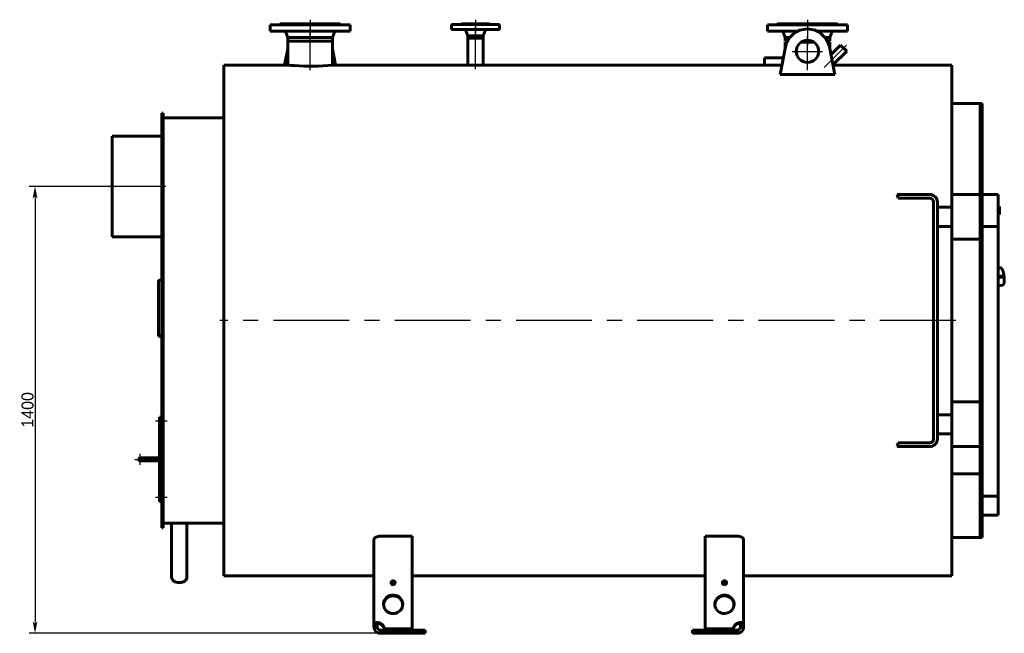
# Model space of a CAD drawing. Header units: millimetres. Extents: x 0 to 4528, y -168 to 841.
# Tile 3 of 6: x 1368 to 1779, y -127 to 129. Entities that reach past the tile are written whole.
import ezdxf

# ---------------------------------------------------------------- set-up
doc = ezdxf.new("R2010")
doc.units = ezdxf.units.MM
for name, pattern in [('CENTER_per1_scale0.029528', [1.5, 0.9375, -0.1875, 0.1875, -0.1875]), ('CENTER_per1_scale0.196850', [10, 6.25, -1.25, 1.25, -1.25]), ('CENTER_per1_scale0.228346', [11.6, 7.25, -1.45, 1.45, -1.45]), ('CENTER_per1_scale0.295276', [15, 9.375, -1.875, 1.875, -1.875]), ('CENTER_per1_scale0.393701', [20, 12.5, -2.5, 2.5, -2.5]), ('CENTER_per1_scale0.549103', [27.894428, 17.434017, -3.486803, 3.486803, -3.486803]), ('CENTER_per1_scale0.935039', [47.5, 29.6875, -5.9375, 5.9375, -5.9375]), ('CENTER_per2_scale0.688976', [35, 21.875, -4.375, 4.375, -4.375]), ('CENTER_per2_scale0.725384', [36.84949, 23.030931, -4.606186, 4.606186, -4.606186]), ('CENTER_per2_scale0.738733', [37.527612, 23.454757, -4.690951, 4.690951, -4.690951]), ('CENTER_per2d_scale0.997375', [50.666667, 31.666667, -6.333333, 6.333333, -6.333333]), ('CENTER_per3_scale0.695208', [35.31655, 22.072844, -4.414569, 4.414569, -4.414569]), ('CENTER_per3_scale0.712315', [36.185594, 22.615997, -4.523199, 4.523199, -4.523199]), ('CENTER_per4_scale0.762795', [38.75, 24.21875, -4.84375, 4.84375, -4.84375])]:
    doc.linetypes.add(name, pattern=pattern)
doc.styles.add('TextStyle_1', font='T-FLEX Type A.TTF', dxfattribs={"height": 5})
doc.dimstyles.new('DIM_ST_1', dxfattribs={"dimtxt": 5, "dimasz": 5, "dimexe": 2.5, "dimexo": 0, "dimtad": 1, "dimlfac": 7.5, "dimrnd": 0.01, "dimdsep": 46, "dimtxsty": 'TextStyle_1', "dimblk": 'Arrow_3_C7_Status', "dimcen": 0.09, "dimclrd": 7, "dimclre": 7, "dimclrt": 7, "dimazin": 0, "dimtfac": 1, "dimtdec": 0, "dimtmove": 0, "dimatfit": 0, "dimldrblk": 'NONE', "dimfxl": 1, "dimtvp": 1, "dimtolj": 1, "dimarcsym": 0})

# ---------------------------------------------------------------- blocks, each defined once
blk = doc.blocks.new('Arrow_3_C7_Status')
at = {"color": 7, "linetype": 'Continuous', "lineweight": 0}
blk.add_line((-1, 0), (-0.8, 0), dxfattribs=at)
at = {"color": 7}
blk.add_solid([(-1, -0.2), (0, 0), (-0.8, 0), (-1, 0.2)], dxfattribs=at)
blk = doc.blocks.new('*D7')
at = {"color": 7, "lineweight": -2}
for p, q in [((-186.32, 59.33), (-221.06, 59.33)), ((-218.56, 54.33), (-218.56, -122.33)), ((-72.58, -127.33), (-221.06, -127.33))]:
    blk.add_line(p, q, dxfattribs=at)
at = {"layer": 'Defpoints', "color": 0}
for p in [(-186.32, 59.33), (-218.56, -127.33), (-72.58, -127.33)]:
    blk.add_point(p, dxfattribs=at)
at = {"color": 7, "lineweight": -2, "xscale": 5, "yscale": 5, "zscale": 5}
for p, rotation in [((-218.56, 59.33), 90), ((-218.56, -127.33), 270)]:
    blk.add_blockref('Arrow_3_C7_Status', p, dxfattribs=dict(at, rotation=rotation))
at = {"color": 7, "insert": (-221.68, -34), "char_height": 5, "attachment_point": 5, "rotation": 90, "style": 'TextStyle_1'}
blk.add_mtext('\\A1;1400{\\H0.5x;\\S^ ;}', dxfattribs=at)
blk = doc.blocks.new('_None')
blk = doc.blocks.new('Проекция_1')
at = {"color": 7, "linetype": 'CENTER_per1_scale0.029528', "lineweight": 25}
for p, q in [((-103.6493, 129), (-103.6493, 125.4667)), ((-34.5826, 129), (-34.5826, 125.4667)), ((104.0841, 129), (104.0841, 125.4667))]:
    blk.add_line(p, q, dxfattribs=at)
at = {"color": 7, "linetype": 'CENTER_per1_scale0.393701', "lineweight": 25}
for p, q in [((-103.6493, 128.6), (-103.6493, 122.6)), ((104.0841, 128.6), (104.0841, 122.6))]:
    blk.add_line(p, q, dxfattribs=at)
at = {"color": 7, "linetype": 'CENTER_per1_scale0.295276', "lineweight": 25}
blk.add_line((-34.5826, 128.6), (-34.5826, 123.2667), dxfattribs=at)
at = {"color": 7, "linetype": 'Continuous', "lineweight": 60}
for p, q in [((-110.0273, 126.8), (-120.3159, 126.8)), ((-120.3159, 126.8), (-120.3159, 124.2667)), ((-110.0273, 124.2667), (-120.3159, 124.2667)), ((-116.3826, 126.9333), (-116.3826, 126.8)), ((-116.3826, 126.9333), (-108.5221, 126.9333)), ((-116.1826, 127.3333), (-108.4456, 127.3333)), ((-116.1826, 127.3333), (-116.1826, 127.1333)), ((-113.7851, 123.7193), (-112.9626, 121.6)), ((-86.9826, 126.8), (-110.0273, 126.8)), ((-86.9826, 124.2667), (-110.0273, 124.2667)), ((-108.5221, 126.9333), (-90.9159, 126.9333)), ((-108.4456, 127.3333), (-91.1159, 127.3333)), ((-94.3359, 121.6), (-93.5135, 123.7193)), ((-91.1159, 127.1333), (-91.1159, 127.3333)), ((-90.9159, 126.8), (-90.9159, 126.9333)), ((-86.9826, 124.2667), (-86.9826, 126.8)), ((-44.5826, 126.9333), (-24.5826, 126.9333)), ((-44.5826, 126.9333), (-44.5826, 124.9333)), ((-44.5826, 124.9333), (-24.5826, 124.9333)), ((-40.4493, 127.3333), (-28.7159, 127.3333)), ((-40.4493, 127.3333), (-40.4493, 127.1333)), ((-38.65, 124.4256), (-37.8026, 122.2667)), ((-31.3626, 122.2667), (-30.5152, 124.4256)), ((-28.7159, 127.1333), (-28.7159, 127.3333)), ((-24.5826, 124.9333), (-24.5826, 126.9333)), ((87.4174, 126.8), (110.4621, 126.8)), ((87.4174, 126.8), (87.4174, 124.2667)), ((87.4174, 124.2667), (100.1969, 124.2667)), ((91.3507, 126.9333), (91.3507, 126.8)), ((91.3507, 126.9333), (108.9569, 126.9333)), ((91.5507, 127.3333), (108.8804, 127.3333)), ((91.5507, 127.3333), (91.5507, 127.1333)), ((93.9483, 123.7193), (94.7707, 121.6)), ((107.9712, 124.2667), (110.4621, 124.2667)), ((108.8804, 127.3333), (116.6174, 127.3333)), ((108.9569, 126.9333), (116.8174, 126.9333)), ((120.7507, 126.8), (110.4621, 126.8)), ((120.7507, 124.2667), (110.4621, 124.2667)), ((113.3974, 121.6), (114.2199, 123.7193)), ((116.6174, 127.1333), (116.6174, 127.3333)), ((116.8174, 126.8), (116.8174, 126.9333)), ((120.7507, 124.2667), (120.7507, 126.8)), ((-112.9626, 121.6), (-112.9626, 120)), ((-112.9626, 121.6), (-107.2133, 121.6)), ((-112.9626, 120), (-107.2133, 120)), ((-110.2348, 120), (-112.9626, 120)), ((-112.9626, 120), (-112.9626, 110)), ((-94.3359, 120), (-110.2348, 120)), ((-107.2133, 121.6), (-94.3359, 121.6)), ((-107.2133, 120), (-94.3359, 120)), ((-94.3359, 120), (-94.3359, 121.6)), ((-94.3359, 110), (-94.3359, 120)), ((-37.8026, 122.2667), (-37.8026, 121.3333)), ((-37.8026, 122.2667), (-31.3626, 122.2667)), ((-37.8026, 121.3333), (-31.3626, 121.3333)), ((-31.3626, 121.3333), (-37.8026, 121.3333)), ((-37.8026, 121.3333), (-37.8026, 110)), ((-31.3626, 121.3333), (-31.3626, 122.2667)), ((-31.3626, 110), (-31.3626, 121.3333)), ((94.7707, 121.6), (94.7707, 120)), ((94.7707, 121.6), (96.7865, 121.6)), ((94.7707, 120), (95.7586, 120)), ((95.5677, 119.6), (94.7707, 119.6)), ((94.7707, 119.6), (94.7707, 116.7981)), ((106.7665, 119.6), (101.4016, 119.6)), ((102.0889, 120), (106.0792, 120)), ((111.3816, 121.6), (113.3974, 121.6)), ((112.4096, 120), (113.3974, 120)), ((113.3974, 119.6), (112.6005, 119.6)), ((113.3974, 120), (113.3974, 121.6)), ((113.3974, 116.7981), (113.3974, 119.6)), ((-112.9626, 116.7981), (-114.3096, 110)), ((-92.9889, 110), (-94.3359, 116.7981)), ((94.9287, 117.5955), (92.6461, 106.0757)), ((115.522, 106.0757), (113.2394, 117.5955)), ((117.9323, 118.4044), (113.8817, 114.3538)), ((114.7206, 110.1204), (120.4685, 115.8682)), ((117.9323, 118.4044), (120.4685, 115.8682)), ((86.1041, 113.1267), (86.1041, 109.9933)), ((94.0432, 113.1267), (86.1041, 113.1267)), ((-139.6493, 110), (-139.6493, -103.3333)), ((-112.9626, 110), (-139.6493, 110)), ((-37.8026, 110), (-94.3359, 110)), ((86.1041, 110), (-31.3626, 110)), ((93.4224, 109.9933), (86.1041, 109.9933)), ((164.3507, 110), (114.7444, 110)), ((164.3507, 110), (164.3507, 50.6667)), ((115.522, 106.0757), (92.6461, 106.0757)), ((176.2174, 94), (164.3507, 94)), ((176.2174, 56), (176.2174, 94)), ((176.2174, 56), (176.2174, 94)), ((177.0174, 94), (176.2174, 94)), ((177.0174, 56), (177.0174, 94)), ((-165.6493, 83.6649), (-165.6493, 90)), ((-164.9826, 90), (-165.6493, 90)), ((-164.9826, 83.6649), (-164.9826, 90)), ((-139.6493, 88), (-164.9826, 88)), ((-165.6493, 83.6649), (-165.6493, 83.1776)), ((-165.6493, 76.5109), (-165.6493, 83.1776)), ((-165.6493, 83.1776), (-164.9826, 83.1776)), ((-164.9826, 83.6649), (-164.9826, 83.1776)), ((-164.9826, 76.5109), (-164.9826, 83.1776)), ((-186.3159, 80.3333), (-165.6493, 80.3333)), ((-186.3159, 38.3333), (-186.3159, 80.3333)), ((-165.6493, 70.7237), (-165.6493, 76.5109)), ((-164.9826, 70.7237), (-164.9826, 76.5109)), ((-165.6493, 65.9101), (-165.6493, 70.7237)), ((-164.9826, 70.7237), (-164.9826, 65.9101)), ((-165.6493, 65.9101), (-165.6493, -83.3333)), ((-164.9826, 65.9101), (-164.9826, -83.3333)), ((141.6111, 56), (147.6787, 56)), ((141.9405, 54.4), (147.6787, 54.4)), ((147.6787, 56), (150.8049, 56)), ((150.8049, 54.4), (147.6787, 54.4)), ((155.1507, 56), (150.8049, 56)), ((155.1507, 54.4), (150.8049, 54.4)), ((176.2174, 56), (164.3507, 56)), ((176.2174, 56), (176.2174, 37.3333)), ((177.0174, 56), (176.2174, 56)), ((176.2174, 56), (176.2174, 37.3333)), ((177.0174, 56), (177.0174, 42.6667)), ((183.6841, 56), (177.0174, 56)), ((177.0174, 56), (177.0174, 37.3333)), ((183.6841, 42.6667), (183.6841, 56)), ((156.7507, 52.8), (156.7507, -46.1333)), ((158.3507, 52.8), (158.3507, -46.1333)), ((158.3507, 50.6667), (164.3507, 50.6667)), ((164.3507, 42.6667), (164.3507, 50.6667)), ((184.2441, 51.0142), (183.6841, 51.0142)), ((184.2441, 47.6804), (184.2441, 51.0142)), ((184.2441, 51.008), (184.2441, 51.008)), ((184.2441, 47.6804), (183.6841, 47.6804)), ((183.6841, 47.6726), (184.2441, 47.6726)), ((184.2441, 47.6761), (184.2441, 47.6782)), ((184.2441, 47.673), (184.2441, 47.6761)), ((164.3507, 42.6667), (158.3507, 42.6667)), ((164.3507, 42.6667), (164.3507, -36)), ((177.0174, 42.6667), (183.6841, 42.6667)), ((183.6841, -69.9879), (183.6841, 42.6667)), ((-186.3159, 38.3333), (-165.6493, 38.3333)), ((164.3507, 37.3333), (176.2174, 37.3333)), ((176.2174, -30.6667), (176.2174, 37.3333)), ((177.0174, 37.3333), (176.2174, 37.3333)), ((176.2174, 37.3333), (176.2174, 3.3333)), ((177.0174, 37.3333), (177.0174, 3.3333)), ((184.5836, 25.3798), (183.6841, 25.2593)), ((185.7489, 21.9655), (183.6841, 21.6889)), ((183.6841, 21.2274), (185.8077, 21.5119)), ((185.7807, 21.967), (185.7555, 21.9661)), ((185.7681, 21.9667), (185.7844, 21.967)), ((185.8257, 21.517), (185.8539, 21.5284)), ((185.8872, 21.756), (185.9062, 21.6019)), ((185.9098, 21.9153), (185.9301, 21.7626)), ((-166.9826, 19.7009), (-166.9826, -2.3026)), ((-165.6493, 20.1853), (-166.3159, 20.1853)), ((183.6841, 17.8604), (185.5574, 18.1114)), ((176.2174, 3.3333), (176.2174, -30.6667)), ((177.0174, 3.3333), (177.0174, -30.6667)), ((-166.9826, -2.675), (-166.9826, -2.3026)), ((-166.3159, -2.952), (-165.6493, -2.952)), ((-166.3159, -3.3082), (-165.6493, -3.3082)), ((164.3507, -30.6667), (176.2174, -30.6667)), ((176.2174, -49.3333), (176.2174, -30.6667)), ((176.2174, -49.3333), (176.2174, -30.6667)), ((177.0174, -30.6667), (176.2174, -30.6667)), ((177.0174, -49.3333), (177.0174, -30.6667)), ((-166.5826, -38.3333), (-166.5826, -37)), ((-166.5826, -37), (-165.9159, -37)), ((-165.9159, -37), (-165.9159, -38.3333)), ((158.3507, -36), (164.3507, -36)), ((164.3507, -44), (164.3507, -36)), ((-166.5826, -38.3333), (-166.5826, -71)), ((-165.6493, -38), (-165.9159, -38)), ((-165.9159, -71), (-165.9159, -38.3333)), ((-165.9159, -39.3333), (-165.6493, -39.3333)), ((164.3507, -44), (158.3507, -44)), ((164.3507, -44), (164.3507, -103.3333)), ((141.6111, -49.3333), (147.6787, -49.3333)), ((141.9405, -47.7333), (147.6787, -47.7333)), ((147.6787, -47.7333), (150.8049, -47.7333)), ((150.8049, -49.3333), (147.6787, -49.3333)), ((155.1507, -47.7333), (150.8049, -47.7333)), ((155.1507, -49.3333), (150.8049, -49.3333)), ((176.2174, -49.3333), (164.3507, -49.3333)), ((176.2174, -60.7777), (176.2174, -49.3333)), ((176.2174, -49.3333), (176.2174, -87.3333)), ((177.0174, -49.3333), (176.2174, -49.3333)), ((177.0174, -49.3333), (177.0174, -87.3333)), ((-172.9159, -54), (-174.5826, -54)), ((-174.5826, -55.3333), (-172.9159, -55.3333)), ((-166.5826, -54), (-172.9159, -54)), ((-166.5826, -54), (-172.9159, -54)), ((-172.9159, -55.3333), (-166.5826, -55.3333)), ((164.3507, -60.7777), (176.2174, -60.7777)), ((164.3507, -60.7777), (176.2174, -60.7777)), ((176.2174, -60.7777), (176.2174, -87.3333)), ((-166.5826, -72.3333), (-166.5826, -71)), ((-165.9159, -72.3333), (-166.5826, -72.3333)), ((-165.6493, -70), (-165.9159, -70)), ((-165.9159, -71), (-165.9159, -72.3333)), ((-165.9159, -71.3333), (-165.6493, -71.3333)), ((177.0174, -78.0328), (177.0174, -69.9879)), ((177.0174, -69.9879), (183.6841, -69.9879)), ((183.6841, -69.9879), (183.6841, -78.0328)), ((183.6841, -78.0328), (177.0174, -78.0328)), ((-164.9826, -81.3333), (-161.5159, -81.3333)), ((-161.5159, -81.3333), (-158.3159, -81.3333)), ((-161.5159, -81.3333), (-161.5159, -103.9136)), ((-158.3159, -81.3333), (-155.1159, -81.3333)), ((-155.1159, -81.3333), (-139.6493, -81.3333)), ((-155.1159, -81.3333), (-155.1159, -103.9136)), ((-165.6493, -83.3333), (-164.9826, -83.3333)), ((-76.9826, -123.8042), (-76.9826, -88.235)), ((-60.9826, -86.7768), (-74.3159, -86.7768)), ((-60.9826, -86.7768), (-60.9826, -125.5261)), ((74.7507, -86.7768), (61.4174, -86.7768)), ((61.4174, -125.5261), (61.4174, -86.7768)), ((77.4174, -88.235), (77.4174, -123.8042)), ((164.3507, -87.3333), (176.2174, -87.3333)), ((176.2174, -87.3333), (177.0174, -87.3333)), ((-158.3164, -106.1764), (-158.3164, -106.1764)), ((-158.3155, -106.1764), (-158.3155, -106.1764)), ((-139.6493, -103.3333), (-76.9826, -103.3333)), ((-60.9826, -103.3333), (61.4174, -103.3333)), ((77.4174, -103.3333), (164.3507, -103.3333)), ((-74.3159, -123.4591), (-74.3159, -123.114)), ((74.7507, -123.4591), (74.7507, -123.114)), ((-76.9826, -123.8042), (-76.9826, -124.6667)), ((-76.9826, -123.8042), (-75.6493, -123.8042)), ((-76.9826, -124.6667), (-75.6493, -124.6667)), ((-75.6493, -123.8042), (-75.6493, -124.6667)), ((-74.3159, -126), (-72.5829, -126)), ((-74.3159, -126), (-74.3159, -127.3333)), ((-74.3159, -127.3333), (-72.5829, -127.3333)), ((-72.5829, -125.8712), (-72.5829, -125.5261)), ((-60.9826, -125.5261), (-72.5829, -125.5261)), ((-60.9826, -125.8712), (-72.5829, -125.8712)), ((-72.5829, -126), (-72.5829, -127.3333)), ((-55.6493, -126), (-72.5829, -126)), ((-72.5829, -127.3333), (-55.6493, -127.3333)), ((-60.9826, -125.5261), (-60.9826, -125.8712)), ((-55.6493, -127.3333), (-55.6493, -126)), ((56.0841, -126), (56.0841, -127.3333)), ((73.0177, -126), (56.0841, -126)), ((56.0841, -127.3333), (73.0177, -127.3333)), ((61.4174, -125.5261), (61.4174, -125.8712)), ((73.0177, -125.5261), (61.4174, -125.5261)), ((73.0177, -125.8712), (61.4174, -125.8712)), ((73.0177, -125.8712), (73.0177, -125.5261)), ((73.0177, -126), (74.7507, -126)), ((73.0177, -127.3333), (73.0177, -126)), ((73.0177, -127.3333), (74.7507, -127.3333)), ((74.7507, -126), (74.7507, -127.3333)), ((76.0841, -124.6667), (76.0841, -123.8042)), ((77.4174, -123.8042), (76.0841, -123.8042)), ((77.4174, -124.6667), (76.0841, -124.6667)), ((77.4174, -124.6667), (77.4174, -123.8042))]:
    blk.add_line(p, q, dxfattribs=at)
at = {"color": 7, "linetype": 'CENTER_per3_scale0.695208', "lineweight": 25}
blk.add_line((-103.6493, 107.926), (-103.6493, 125.3859), dxfattribs=at)
at = {"color": 7, "linetype": 'CENTER_per3_scale0.712315', "lineweight": 25}
blk.add_line((-34.5826, 108.2847), (-34.5826, 126.0923), dxfattribs=at)
at = {"color": 7, "linetype": 'CENTER_per1_scale0.549103', "lineweight": 25}
blk.add_line((104.0841, 125.3859), (104.0841, 118.3333), dxfattribs=at)
at = {"color": 7, "linetype": 'CENTER_per2_scale0.688976', "lineweight": 25}
for p, q in [((104.0841, 109.448), (104.0841, 122.1147)), ((97.7507, 115.7813), (110.4174, 115.7813))]:
    blk.add_line(p, q, dxfattribs=at)
at = {"color": 7, "linetype": 'CENTER_per2_scale0.738733', "lineweight": 25}
blk.add_line((104.0841, 107.926), (104.0841, 121.2667), dxfattribs=at)
at = {"color": 7, "linetype": 'CENTER_per2_scale0.725384', "lineweight": 25}
blk.add_line((111.0735, 109.0094), (120.3789, 118.3148), dxfattribs=at)
at = {"color": 7, "linetype": 'CENTER_per4_scale0.762795', "lineweight": 25}
blk.add_line((-163.9826, 59.3333), (-187.9826, 59.3333), dxfattribs=at)
at = {"color": 7, "linetype": 'CENTER_per2d_scale0.997375', "lineweight": 25}
blk.add_line((166.0174, 3.3333), (-141.3159, 3.3333), dxfattribs=at)
at = {"color": 7, "linetype": 'CENTER_per1_scale0.228346', "lineweight": 25}
for p, q in [((-163.3693, -38.6667), (-168.2493, -38.6667)), ((-163.3693, -70.6667), (-168.2493, -70.6667))]:
    blk.add_line(p, q, dxfattribs=at)
at = {"color": 7, "linetype": 'CENTER_per1_scale0.196850', "lineweight": 25}
for p, q in [((-174.5826, -57), (-174.5826, -52.3333)), ((-176.9159, -54.6667), (-172.2493, -54.6667))]:
    blk.add_line(p, q, dxfattribs=at)
at = {"color": 7, "linetype": 'CENTER_per1_scale0.935039', "lineweight": 25}
blk.add_line((-174.5826, -54.6667), (-164.9159, -54.6667), dxfattribs=at)
at = {"color": 7, "lineweight": 60, "flags": 128}
for points in [[(185.5573, 18.1114), (185.5596, 18.1117), (185.5959, 18.1179), (185.6316, 18.1264), (185.6665, 18.1372), (185.7005, 18.1501), (185.7335, 18.1651), (185.7656, 18.182), (185.7966, 18.2009), (185.8266, 18.2217), (185.8556, 18.2443), (185.8836, 18.2688), (185.9107, 18.2952), (185.9369, 18.3237), (185.9624, 18.3544), (185.9872, 18.3875), (186.0114, 18.4233), (186.0351, 18.462), (186.0582, 18.504), (186.0806, 18.5493), (186.1023, 18.5979), (186.1229, 18.6495), (186.1424, 18.7035), (186.1605, 18.7595), (186.1773, 18.8169), (186.1927, 18.8755), (186.207, 18.9354), (186.2201, 18.9964), (186.2322, 19.0585), (186.2433, 19.1218), (186.2535, 19.1864), (186.2628, 19.2522), (186.2713, 19.3192), (186.279, 19.3874), (186.2859, 19.4569), (186.2921, 19.5276), (186.2975, 19.5996), (186.3022, 19.6728), (186.3062, 19.7471), (186.3095, 19.8227), (186.3121, 19.8993), (186.3141, 19.9771), (186.3153, 20.0559), (186.3159, 20.1358), (186.3159, 20.2167), (186.3151, 20.2985), (186.3138, 20.3812), (186.3117, 20.4648), (186.3091, 20.5492), (186.3058, 20.6344), (186.3018, 20.7203), (186.2972, 20.8069), (186.292, 20.8941), (186.2862, 20.9818), (186.2798, 21.07), (186.2727, 21.1587), (186.2651, 21.2478), (186.2568, 21.3373), (186.248, 21.427), (186.2385, 21.5169), (186.2285, 21.607), (186.218, 21.6973), (186.2068, 21.7875), (186.1951, 21.8778), (186.1829, 21.968), (186.1701, 22.0581), (186.1567, 22.148), (186.1429, 22.2377), (186.1285, 22.327), (186.1136, 22.416), (186.0983, 22.5046), (186.0824, 22.5927), (186.066, 22.6803), (186.0492, 22.7674), (186.032, 22.8537), (186.0142, 22.9394), (185.996, 23.0244), (185.9774, 23.1085), (185.9584, 23.1918), (185.939, 23.2742), (185.9191, 23.3557), (185.8989, 23.4361), (185.8782, 23.5155), (185.8572, 23.5939), (185.8358, 23.6711), (185.8141, 23.7471), (185.792, 23.8219), (185.7695, 23.8954), (185.7467, 23.9677), (185.7235, 24.0386), (185.7, 24.1082), (185.6761, 24.1765), (185.6518, 24.2433), (185.6272, 24.3087), (185.6022, 24.3726), (185.5769, 24.4352), (185.5511, 24.4962), (185.5248, 24.5558), (185.4981, 24.6139), (185.4708, 24.6706), (185.4429, 24.7258), (185.4144, 24.7796), (185.3851, 24.832), (185.3549, 24.883), (185.3237, 24.9325), (185.2914, 24.9807), (185.2578, 25.0272), (185.2228, 25.072), (185.1867, 25.1145), (185.1498, 25.1541), (185.1166, 25.1866), (185.0837, 25.2159), (185.0509, 25.2424), (185.0183, 25.2663), (184.9857, 25.2876), (184.9529, 25.3067), (184.92, 25.3236), (184.8832, 25.3399), (184.8462, 25.3537), (184.809, 25.3649), (184.7716, 25.3736), (184.7342, 25.3798), (184.6967, 25.3835), (184.6619, 25.3848), (184.65, 25.3847)], [(185.8623, 21.5842), (185.8608, 21.5594), (185.8563, 21.5469), (185.8493, 21.5355), (185.8401, 21.526), (185.8294, 21.5188), (185.8209, 21.5163)], [(-166.3159, 20.1853), (-166.3813, 20.183), (-166.446, 20.176), (-166.5095, 20.1646), (-166.5711, 20.1487), (-166.6302, 20.1284), (-166.6863, 20.1041), (-166.7389, 20.0759), (-166.7873, 20.044), (-166.8313, 20.0089), (-166.8702, 19.9707), (-166.9039, 19.93), (-166.9319, 19.887), (-166.9539, 19.8421), (-166.9698, 19.7958), (-166.9794, 19.7486), (-166.9826, 19.7009)], [(-166.9826, -2.3026), (-166.9794, -2.3661), (-166.9698, -2.4291), (-166.9539, -2.4909), (-166.9319, -2.5508), (-166.9039, -2.6084), (-166.8702, -2.6631), (-166.8313, -2.7143), (-166.7873, -2.7616), (-166.7389, -2.8044), (-166.6863, -2.8424), (-166.6302, -2.8752), (-166.5711, -2.9025), (-166.5095, -2.924), (-166.446, -2.9395), (-166.3813, -2.9489), (-166.3159, -2.952)], [(-166.9826, -2.675), (-166.9794, -2.737), (-166.9698, -2.7984), (-166.9539, -2.8586), (-166.9319, -2.9171), (-166.9039, -2.9732), (-166.8702, -3.0265), (-166.8313, -3.0764), (-166.7873, -3.1225), (-166.7389, -3.1643), (-166.6863, -3.2013), (-166.6302, -3.2333), (-166.5711, -3.2599), (-166.5095, -3.2809), (-166.446, -3.296), (-166.3813, -3.3051), (-166.3159, -3.3082)], [(-76.9826, -88.235), (-76.9782, -88.1534), (-76.9651, -88.0718), (-76.9432, -87.9905), (-76.9117, -87.9075), (-76.8711, -87.8253), (-76.8216, -87.7443), (-76.765, -87.6668), (-76.7002, -87.591), (-76.6274, -87.517), (-76.5442, -87.443), (-76.4529, -87.3715), (-76.3538, -87.3028), (-76.2521, -87.2402), (-76.1438, -87.1805), (-76.0294, -87.1242), (-75.905, -87.0698), (-75.7746, -87.0193), (-75.6389, -86.9731), (-75.5081, -86.9341), (-75.3732, -86.899), (-75.2349, -86.8682), (-75.0889, -86.8409), (-74.9401, -86.8183), (-74.789, -86.8005), (-74.6722, -86.7901), (-74.5546, -86.7827), (-74.4354, -86.7783), (-74.3159, -86.7768)], [(74.7507, -86.7768), (74.8935, -86.7789), (75.036, -86.7853), (75.1774, -86.796), (75.3217, -86.8114), (75.4641, -86.8312), (75.6041, -86.8553), (75.7374, -86.8827), (75.8678, -86.9139), (75.9947, -86.9489), (76.1212, -86.9885), (76.2434, -87.0318), (76.361, -87.0786), (76.4728, -87.1282), (76.5795, -87.1809), (76.6806, -87.2365), (76.7785, -87.2963), (76.8702, -87.3588), (76.9553, -87.4236), (77.0348, -87.4916), (77.1073, -87.5617), (77.1725, -87.6335), (77.2317, -87.7089), (77.283, -87.7857), (77.3261, -87.8637), (77.3537, -87.9243), (77.3764, -87.9855), (77.3941, -88.0469), (77.407, -88.1095), (77.4148, -88.1723), (77.4174, -88.235)], [(-74.3159, -123.114), (-74.4495, -123.0652), (-74.5842, -123.0218), (-74.7194, -122.9837), (-74.8585, -122.9502), (-74.9972, -122.9222), (-75.1348, -122.9), (-75.2664, -122.8838), (-75.396, -122.8729), (-75.5231, -122.8671), (-75.6512, -122.8666), (-75.7757, -122.8714), (-75.8961, -122.8816), (-76.0038, -122.8958), (-76.1074, -122.9144), (-76.2063, -122.9375), (-76.3028, -122.9657), (-76.3939, -122.9985), (-76.4791, -123.0357), (-76.5549, -123.0753), (-76.6249, -123.1189), (-76.6889, -123.1662), (-76.7482, -123.2186), (-76.801, -123.275), (-76.847, -123.335), (-76.8883, -123.4024), (-76.9221, -123.4737), (-76.9483, -123.5488), (-76.9675, -123.6301), (-76.9789, -123.7153), (-76.9826, -123.8042)], [(-74.3159, -123.4591), (-74.4002, -123.3979), (-74.4877, -123.3423), (-74.5773, -123.293), (-74.6684, -123.2508), (-74.7426, -123.2223), (-74.8172, -123.1988), (-74.8915, -123.1805), (-74.9648, -123.1677), (-75.0363, -123.1607), (-75.1117, -123.1598), (-75.1843, -123.1659), (-75.253, -123.1789), (-75.3169, -123.1986), (-75.3702, -123.2224), (-75.4192, -123.2515), (-75.4636, -123.2855), (-75.503, -123.3242), (-75.5379, -123.3683), (-75.5678, -123.4168), (-75.5928, -123.4693), (-75.6128, -123.5253), (-75.6293, -123.5901), (-75.6407, -123.6585), (-75.6472, -123.73), (-75.6493, -123.8042)], [(77.4174, -123.8042), (77.4143, -123.7237), (77.4051, -123.6462), (77.3894, -123.5718), (77.3666, -123.4988), (77.3369, -123.4292), (77.3003, -123.3632), (77.256, -123.2998), (77.2046, -123.2403), (77.1461, -123.1849), (77.0785, -123.1319), (77.0036, -123.0834), (76.9219, -123.0396), (76.8398, -123.003), (76.752, -122.9705), (76.659, -122.9422), (76.5579, -122.9177), (76.4518, -122.8978), (76.3411, -122.8827), (76.2311, -122.8728), (76.1176, -122.8673), (76.001, -122.8663), (75.8783, -122.8701), (75.7529, -122.8788), (75.6256, -122.8925), (75.4988, -122.9108), (75.3707, -122.9339), (75.2421, -122.9619), (75.1098, -122.9956), (74.9775, -123.0346), (74.846, -123.0786), (74.7507, -123.114)], [(76.0841, -123.8042), (76.0814, -123.7204), (76.0729, -123.64), (76.0581, -123.5638), (76.0366, -123.4924), (76.0139, -123.4388), (75.9861, -123.3887), (75.9532, -123.3427), (75.9154, -123.3012), (75.8727, -123.2647), (75.8204, -123.2307), (75.7623, -123.203), (75.6991, -123.1818), (75.6316, -123.1676), (75.5669, -123.1608), (75.4992, -123.1596), (75.4293, -123.1641), (75.358, -123.1742), (75.2841, -123.1901), (75.2094, -123.2115), (75.1345, -123.2382), (75.0603, -123.2697), (74.9804, -123.3096), (74.9017, -123.3547), (74.825, -123.4047), (74.7507, -123.4591)]]:
    blk.add_lwpolyline(points, dxfattribs=at)
at = {"color": 7, "linetype": 'Continuous', "lineweight": 60}
blk.add_circle((104.0841, 115.7813), 4.6667, dxfattribs=at)
for centre, radius, start, end in [((-116.3826, 127.1333), 0.2, 270, 0.000019), ((-114.7795, 123.3333), 1.0667, 21.210996, 61.044976), ((-92.5191, 123.3333), 1.0667, 118.955024, 158.789004), ((-90.9159, 127.1333), 0.2, 180, 270), ((-40.6493, 127.1333), 0.2, 270, 0), ((-39.3947, 124.1333), 0.8, 21.430007, 90), ((-29.7705, 124.1333), 0.8, 90, 158.569993), ((-28.5159, 127.1333), 0.2, 179.999995, 270), ((91.3507, 127.1333), 0.2, 270, 0), ((92.9539, 123.3333), 1.0667, 21.210996, 61.044976), ((104.0841, 115.7813), 9.3333, 11.207913, 168.792087), ((115.2143, 123.3333), 1.0667, 118.955024, 158.789004), ((116.8174, 127.1333), 0.2, 180, 270), ((-103.6644, 216.261), 106.6671, 264.999135, 266.468479), ((-103.6467, 216.2599), 106.6671, 266.458963, 275.007595), ((-34.5826, 216.6203), 106.6689, 268.270392, 271.729846), ((-58.717, 13.9181), 204.7003, 11.406092, 11.863329), ((155.1507, 52.8), 3.2, 359.999995, 90), ((155.1507, 52.8), 1.6, 0.000005, 90), ((184.6564, 24.8678), 0.517, 90.702226, 98.083351), ((185.7578, 21.8995), 0.0667, 91.952445, 97.63074), ((168.7034, 19.5528), 17.23, 6.741467, 7.838065), ((185.7989, 21.578), 0.0667, 277.63074, 291.901417), ((168.899, 19.579), 17.0814, 6.741467, 7.838065), ((186.0413, 20.9018), 0.868, 97.359871, 100.222817), ((-58.717, -7.2515), 204.7003, 348.136671, 348.593908), ((155.1507, -46.1333), 1.6, 270, 0.000005), ((155.1507, -46.1333), 3.2, 270, 0.000005), ((-174.5826, -54.6667), 0.6667, 90, 180), ((-174.5826, -54.6667), 0.6667, 180, 270), ((-158.3159, -165.2879), 84.0035, 88.044817, 91.955633), ((-74.316, -124.6668), 2.6666, 179.998025, 270.001975), ((-74.3158, -124.6665), 1.3335, 180.006163, 269.993837), ((74.7508, -124.6668), 2.6666, 269.998025, 0.001975), ((74.7506, -124.6665), 1.3335, 270.006163, 359.993837)]:
    blk.add_arc(centre, radius, start, end, dxfattribs=at)
for centre, major_axis, ratio, start_param, end_param in [((185.0529, 21.7432), (0.4911, -3.6656), 0.22414388, 1.54425182, 1.58627286), ((185.1032, 21.75), (0.4867, -3.6328), 0.22414387, 1.50222989, 1.54425179), ((-158.3159, -103.9136), (3.2, 0), 0.70710678, 3.14159265, 4.71238898), ((-158.3159, -103.9136), (3.2, 0), 0.70710678, 4.71238898, 6.28318531), ((-68.9826, -106.2076), (0.8667, 0), 0.96592583, 6.02138592, 10.99557429), ((-68.9826, -106.5527), (0.8667, 0), 0.96592583, 0.2076028, 2.93398986), ((-68.9826, -106.2076), (0.8667, 0), 0.96592583, 4.71238898, 6.02138592), ((69.4174, -106.2076), (0.8667, 0), 0.96592583, 0.26179939, 4.71238898), ((69.4174, -106.5527), (0.8667, 0), 0.96592583, 0.26179939, 2.93398986), ((69.4174, -106.2076), (0.8667, 0), 0.96592583, 4.71238898, 6.54498469), ((69.4174, -106.5527), (-0.8667, 0), 0.96592583, 3.34919545, 3.40339204), ((-68.9826, -115.2229), (4, 0), 0.96592583, 6.02138592, 10.99557429), ((-68.9826, -115.568), (4, 0), 0.96592583, 0.04467306, 3.0969196), ((69.4174, -115.2229), (4, 0), 0.96592583, 0.26179939, 4.71238898), ((69.4174, -115.568), (4, 0), 0.96592583, 0.26179939, 3.0969196), ((69.4174, -115.2229), (4, 0), 0.96592583, 4.71238898, 6.5449847), ((69.4174, -115.568), (4, 0), 0.96592583, 0.04467306, 0.26179939), ((-68.9826, -115.2229), (4, 0), 0.96592583, 4.71238898, 6.02138592), ((-75.8867, -125.9538), (3.3333, 0), 0.96592583, 0.13323417, 1.08010144), ((76.3215, -125.9538), (-3.3333, 0), 0.96592583, 5.20308387, 6.14995114), ((-75.8867, -126.2989), (3.3333, 0), 0.96592583, 0.13323417, 1.08010144), ((76.3215, -126.2989), (-3.3333, 0), 0.96592583, 5.20308387, 6.14995114)]:
    blk.add_ellipse(centre, major_axis=major_axis, ratio=ratio, start_param=start_param, end_param=end_param, dxfattribs=at)
dim = blk.add_linear_dim(base=(-218.56, -127.3333), p1=(-186.3159, 59.3333), p2=(-72.5829, -127.3333), angle=270, text='<>{\\H0.5x;\\S^ ;}', dimstyle='DIM_ST_1')
dim.commit()
dim.dimension.update_dxf_attribs({"geometry": '*D7', "text_midpoint": (-218.56, -34), "dimtype": 160})

msp = doc.modelspace()

# ---------------------------------------------------------------- block references
msp.add_blockref('Проекция_1', (1592.83, 0))

doc.saveas('drawing.dxf')
